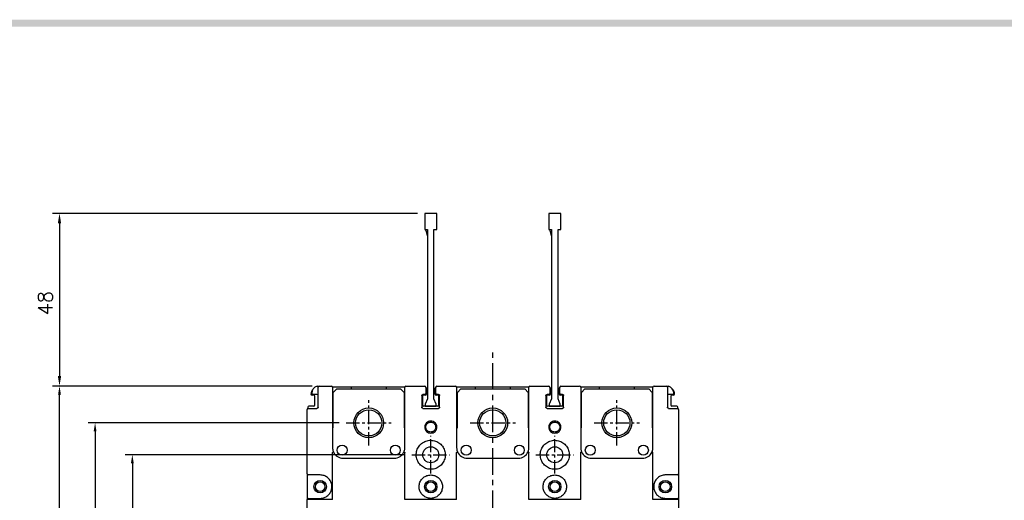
# Model space of a CAD drawing. Extents: x 875 to 2710, y -907 to 1657.
# Tile 6 of 16: x 1064 to 1341, y 1514 to 1650. Entities that reach past the tile are written whole.
import ezdxf

# ---------------------------------------------------------------- set-up
doc = ezdxf.new("R2010")
doc.units = 0
doc.header["$LTSCALE"] = 3
doc.header["$MEASUREMENT"] = 0
doc.linetypes.add('CENTER', pattern=[2, 1.25, -0.25, 0.25, -0.25])
doc.layers.get('0').update_dxf_attribs({"linetype": 'CONTINUOUS'})
doc.layers.get('Defpoints').update_dxf_attribs({"linetype": 'CONTINUOUS'})
for name, color, linetype in [('cen', 1, 'CENTER'), ('di', 3, 'CONTINUOUS'), ('dwg', 7, 'CONTINUOUS')]:
    doc.layers.add(name, color=color, linetype=linetype)
doc.styles.add('KIM', font='ROMANS.shx', dxfattribs={"height": 5, "bigfont": 'GSG1.shx'})
doc.styles.get("Standard").update_dxf_attribs({"font": 'romans.shx', "height": 4, "bigfont": 'ghs.shx'})
doc.dimstyles.new('STANDARD$0', dxfattribs={"dimtxt": 5, "dimasz": 5, "dimexe": 1, "dimexo": 2, "dimgap": 2, "dimtad": 1, "dimdec": 4, "dimzin": 12, "dimdsep": 46, "dimtxsty": 'KIM', "dimcen": -1, "dimdle": 0.1, "dimadec": 0, "dimazin": 0, "dimtfac": 1, "dimtdec": 4, "dimtmove": 0, "dimatfit": 3, "dimfxl": 0, "dimtolj": 1, "dimtzin": 0, "dimarcsym": 0})

# ---------------------------------------------------------------- blocks, each defined once
blk = doc.blocks.new('*D122')
at = {"layer": 'Defpoints', "color": 0}
for p in [(1074.8, 1546.46), (1148.05, 1546.46), (1148.05, 1381.66)]:
    blk.add_point(p, dxfattribs=at)
at = {"layer": 'di'}
for p, q in [((1146.05, 1546.46), (1072.8, 1546.46)), ((1074.8, 1384.06), (1074.8, 1544.06)), ((1146.05, 1381.66), (1072.8, 1381.66))]:
    blk.add_line(p, q, dxfattribs=at)
for points in [[(1074.4, 1544.06), (1075.2, 1544.06), (1074.8, 1546.46)], [(1074.4, 1384.06), (1075.2, 1384.06), (1074.8, 1381.66)]]:
    blk.add_solid(points, dxfattribs=at)
at = {"layer": 'di', "insert": (1070.8, 1464.06), "char_height": 4, "attachment_point": 5, "rotation": 90}
blk.add_mtext('\\A1;165', dxfattribs=at)
blk = doc.blocks.new('*D155')
at = {"layer": 'Defpoints', "color": 0}
for p in [(1174.24, 1527.06), (1095.35, 1401.06), (1174.24, 1401.06)]:
    blk.add_point(p, dxfattribs=at)
at = {"layer": 'di'}
for p, q in [((1172.24, 1527.06), (1093.35, 1527.06)), ((1095.35, 1524.66), (1095.35, 1403.46)), ((1172.24, 1401.06), (1093.35, 1401.06))]:
    blk.add_line(p, q, dxfattribs=at)
for points in [[(1094.95, 1524.66), (1095.75, 1524.66), (1095.35, 1527.06)], [(1094.95, 1403.46), (1095.75, 1403.46), (1095.35, 1401.06)]]:
    blk.add_solid(points, dxfattribs=at)
at = {"layer": 'di', "insert": (1091.35, 1464.06), "char_height": 4, "attachment_point": 5, "rotation": 90}
blk.add_mtext('\\A1;126', dxfattribs=at)
blk = doc.blocks.new('*D156')
at = {"layer": 'Defpoints', "color": 0}
for p in [(1155.68, 1536.06), (1084.84, 1392.06), (1155.68, 1392.06)]:
    blk.add_point(p, dxfattribs=at)
at = {"layer": 'di'}
for p, q in [((1153.68, 1536.06), (1082.84, 1536.06)), ((1084.84, 1533.66), (1084.84, 1394.46)), ((1153.68, 1392.06), (1082.84, 1392.06))]:
    blk.add_line(p, q, dxfattribs=at)
for points in [[(1084.44, 1533.66), (1085.24, 1533.66), (1084.84, 1536.06)], [(1084.44, 1394.46), (1085.24, 1394.46), (1084.84, 1392.06)]]:
    blk.add_solid(points, dxfattribs=at)
at = {"layer": 'di', "insert": (1080.84, 1464.06), "char_height": 4, "attachment_point": 5, "rotation": 90}
blk.add_mtext('\\A1;144', dxfattribs=at)
blk = doc.blocks.new('12323')
for p, q in [((3740.7, 1408.13), (3738.5, 1408.13)), ((3738.5, 1408.13), (3738.5, 1404.73)), ((3743, 1408.13), (3738.5, 1408.13)), ((3743, 1407.33), (3743, 1408.13)), ((3790.8, 1407.33), (3743, 1407.33)), ((3792.3, 1407.98), (3790.8, 1407.33)), ((3792.9, 1407.98), (3792.3, 1407.98)), ((3792.9, 1404.88), (3792.9, 1407.98)), ((3738.5, 1404.73), (3740.7, 1404.73)), ((3738.5, 1404.73), (3743, 1404.73)), ((3743, 1405.53), (3790.8, 1405.53)), ((3743, 1405.53), (3790.8, 1405.53)), ((3743, 1404.73), (3743, 1405.53)), ((3743.65, 1405.18), (3743, 1404.98)), ((3744.85, 1405.53), (3743.65, 1405.18)), ((3790.8, 1405.53), (3792.3, 1404.88)), ((3792.3, 1404.88), (3792.9, 1404.88))]:
    blk.add_line(p, q)
blk = doc.blocks.new('*D157')
at = {"layer": 'Defpoints', "color": 0}
for p in [(1177.85, 1595.16), (1074.8, 1546.46), (1148.05, 1546.46)]:
    blk.add_point(p, dxfattribs=at)
at = {"layer": 'di'}
for p, q in [((1175.85, 1595.16), (1072.8, 1595.16)), ((1074.8, 1592.36), (1074.8, 1549.26)), ((1146.05, 1546.46), (1072.8, 1546.46))]:
    blk.add_line(p, q, dxfattribs=at)
for points in [[(1074.33, 1592.36), (1075.26, 1592.36), (1074.8, 1595.16)], [(1074.33, 1549.26), (1075.26, 1549.26), (1074.8, 1546.46)]]:
    blk.add_solid(points, dxfattribs=at)
at = {"layer": 'di', "insert": (1070.8, 1569.86), "char_height": 4, "attachment_point": 5, "rotation": 90}
blk.add_mtext('\\A1;48', dxfattribs=at)

msp = doc.modelspace()

# ---------------------------------------------------------------- linework, layer by layer
for p, q in [((1148.049, 1546.463), (1151.549, 1546.463)), ((1157.049, 1546.163), (1151.849, 1546.163)), ((1153.049, 1545.663), (1152.049, 1544.663)), ((1152.049, 1534.663), (1152.049, 1544.663)), ((1153.049, 1545.663), (1171.049, 1545.663)), ((1157.049, 1546.163), (1157.049, 1545.663)), ((1167.049, 1546.163), (1157.049, 1546.163)), ((1167.049, 1545.663), (1167.049, 1546.163)), ((1172.249, 1546.163), (1167.049, 1546.163)), ((1172.049, 1544.663), (1171.049, 1545.663)), ((1172.049, 1544.663), (1172.049, 1534.663)), ((1172.549, 1546.463), (1177.849, 1546.463)), ((1178.349, 1545.863), (1178.349, 1544.163)), ((1180.749, 1544.163), (1180.749, 1545.863)), ((1181.249, 1546.463), (1186.549, 1546.463)), ((1192.049, 1546.163), (1186.849, 1546.163)), ((1188.049, 1545.663), (1187.049, 1544.663)), ((1187.049, 1534.663), (1187.049, 1544.663)), ((1188.049, 1545.663), (1206.049, 1545.663)), ((1192.049, 1546.163), (1192.049, 1545.663)), ((1202.049, 1546.163), (1192.049, 1546.163)), ((1202.049, 1545.663), (1202.049, 1546.163)), ((1207.249, 1546.163), (1202.049, 1546.163)), ((1207.049, 1544.663), (1206.049, 1545.663)), ((1207.049, 1544.663), (1207.049, 1534.663)), ((1207.549, 1546.463), (1212.849, 1546.463)), ((1213.349, 1545.863), (1213.349, 1544.163)), ((1215.749, 1544.163), (1215.749, 1545.863)), ((1216.249, 1546.463), (1221.549, 1546.463)), ((1227.049, 1546.163), (1221.849, 1546.163)), ((1223.049, 1545.663), (1222.049, 1544.663)), ((1222.049, 1534.663), (1222.049, 1544.663)), ((1223.049, 1545.663), (1241.049, 1545.663)), ((1227.049, 1546.163), (1227.049, 1545.663)), ((1237.049, 1546.163), (1227.049, 1546.163)), ((1237.049, 1545.663), (1237.049, 1546.163)), ((1242.249, 1546.163), (1237.049, 1546.163)), ((1242.049, 1544.663), (1241.049, 1545.663)), ((1242.049, 1544.663), (1242.049, 1534.663)), ((1242.549, 1546.463), (1246.049, 1546.463)), ((1145.949, 1544.363), (1145.949, 1544.463)), ((1146.549, 1543.863), (1146.049, 1543.863)), ((1147.449, 1544.063), (1146.249, 1544.063)), ((1146.849, 1541.063), (1146.849, 1543.563)), ((1147.749, 1540.463), (1147.749, 1544.463)), ((1151.849, 1544.463), (1151.849, 1529.063)), ((1172.249, 1529.063), (1172.249, 1544.463)), ((1177.049, 1543.763), (1177.049, 1540.463)), ((1177.249, 1543.563), (1177.249, 1541.063)), ((1177.849, 1544.063), (1177.349, 1544.063)), ((1178.049, 1543.863), (1177.549, 1543.863)), ((1178.149, 1544.463), (1178.149, 1544.363)), ((1180.949, 1544.363), (1180.949, 1544.463)), ((1181.549, 1543.863), (1181.049, 1543.863)), ((1181.749, 1544.063), (1181.249, 1544.063)), ((1181.849, 1541.063), (1181.849, 1543.563)), ((1182.049, 1540.463), (1182.049, 1543.763)), ((1186.849, 1544.463), (1186.849, 1529.063)), ((1207.249, 1529.063), (1207.249, 1544.463)), ((1212.049, 1543.763), (1212.049, 1540.463)), ((1212.249, 1543.563), (1212.249, 1541.063)), ((1212.849, 1544.063), (1212.349, 1544.063)), ((1213.049, 1543.863), (1212.549, 1543.863)), ((1213.149, 1544.463), (1213.149, 1544.363)), ((1215.949, 1544.363), (1215.949, 1544.463)), ((1216.549, 1543.863), (1216.049, 1543.863)), ((1216.749, 1544.063), (1216.249, 1544.063)), ((1216.849, 1541.063), (1216.849, 1543.563)), ((1217.049, 1540.463), (1217.049, 1543.763)), ((1221.849, 1544.463), (1221.849, 1529.063)), ((1242.249, 1529.063), (1242.249, 1544.463)), ((1246.349, 1544.463), (1246.349, 1540.463)), ((1247.849, 1544.063), (1246.649, 1544.063)), ((1247.249, 1543.563), (1247.249, 1541.063)), ((1248.049, 1543.863), (1247.549, 1543.863)), ((1248.149, 1544.463), (1248.149, 1544.363)), ((1144.649, 1521.663), (1144.649, 1539.863)), ((1144.849, 1540.463), (1144.849, 1540.146)), ((1144.949, 1540.163), (1147.449, 1540.163)), ((1146.549, 1540.763), (1145.149, 1540.763)), ((1177.349, 1540.163), (1181.749, 1540.163)), ((1181.549, 1540.763), (1177.549, 1540.763)), ((1212.349, 1540.163), (1216.749, 1540.163)), ((1216.549, 1540.763), (1212.549, 1540.763)), ((1246.649, 1540.163), (1249.149, 1540.163)), ((1248.949, 1540.763), (1247.549, 1540.763)), ((1249.249, 1540.146), (1249.249, 1540.463)), ((1249.449, 1539.863), (1249.449, 1521.663)), ((1151.849, 1534.663), (1152.049, 1534.663)), ((1172.049, 1534.663), (1172.249, 1534.663)), ((1186.849, 1534.663), (1187.049, 1534.663)), ((1207.049, 1534.663), (1207.249, 1534.663)), ((1221.849, 1534.663), (1222.049, 1534.663)), ((1242.049, 1534.663), (1242.249, 1534.663)), ((1151.849, 1519.034), (1151.849, 1527.688)), ((1154.849, 1526.063), (1169.249, 1526.063)), ((1172.249, 1514.463), (1172.249, 1527.688)), ((1186.849, 1514.463), (1186.849, 1527.688)), ((1189.849, 1526.063), (1204.249, 1526.063)), ((1207.249, 1514.463), (1207.249, 1527.688)), ((1221.849, 1514.463), (1221.849, 1527.688)), ((1224.849, 1526.063), (1239.249, 1526.063)), ((1242.249, 1519.034), (1242.249, 1527.688)), ((1144.649, 1521.663), (1144.649, 1514.463)), ((1148.349, 1521.363), (1144.949, 1521.363)), ((1249.149, 1521.363), (1245.749, 1521.363)), ((1249.449, 1521.663), (1249.449, 1514.463)), ((1151.549, 1518.984), (1151.549, 1518.806)), ((1151.549, 1517.335), (1151.549, 1517.134)), ((1151.849, 1517.093), (1151.849, 1519.034)), ((1151.849, 1514.463), (1151.849, 1517.093)), ((1242.249, 1517.093), (1242.249, 1519.034)), ((1242.249, 1514.463), (1242.249, 1517.093)), ((1242.549, 1518.791), (1242.549, 1518.992)), ((1242.549, 1517.143), (1242.549, 1517.321)), ((1144.918, 1514.463), (1144.649, 1514.463)), ((1144.649, 1486.051), (1144.649, 1514.463)), ((1148.35, 1514.463), (1144.918, 1514.463)), ((1144.949, 1514.763), (1148.349, 1514.763)), ((1151.849, 1514.463), (1148.35, 1514.463)), ((1179.549, 1514.463), (1172.249, 1514.463)), ((1186.849, 1514.463), (1179.549, 1514.463)), ((1214.549, 1514.463), (1207.249, 1514.463)), ((1221.849, 1514.463), (1214.549, 1514.463)), ((1245.748, 1514.463), (1242.249, 1514.463)), ((1249.18, 1514.463), (1245.748, 1514.463)), ((1245.749, 1514.763), (1249.149, 1514.763)), ((1249.449, 1514.463), (1249.18, 1514.463)), ((1249.449, 1514.463), (1249.449, 1486.051))]:
    msp.add_line(p, q)
for centre, radius in [((1162.049, 1536.063), 4.2), ((1162.049, 1536.063), 3.7), ((1197.049, 1536.063), 4.2), ((1197.049, 1536.063), 3.7), ((1232.049, 1536.063), 4.2), ((1232.049, 1536.063), 3.7), ((1154.549, 1528.363), 1.4), ((1169.549, 1528.363), 1.4), ((1179.549, 1527.063), 2.25), ((1189.549, 1528.363), 1.4), ((1204.549, 1528.363), 1.4), ((1214.549, 1527.063), 2.25), ((1224.549, 1528.363), 1.4), ((1239.549, 1528.363), 1.4), ((1148.349, 1518.063), 1.75), ((1179.549, 1518.063), 1.75), ((1214.549, 1518.063), 1.75), ((1245.749, 1518.063), 1.75), ((1148.349, 1518.063), 1.35), ((1179.549, 1518.063), 1.35), ((1214.549, 1518.063), 1.35), ((1245.749, 1518.063), 1.35)]:
    msp.add_circle(centre, radius)
for centre, radius, start, end in [((1147.749, 1544.163), 2, 141.13834, 180), ((1147.949, 1544.463), 2, 102.73801, 180), ((1148.049, 1546.163), 0.3, 90, 180), ((1151.549, 1546.163), 0.3, 0, 90), ((1172.549, 1546.163), 0.3, 90, 180), ((1177.849, 1546.163), 0.3, 0, 90), ((1178.049, 1545.863), 0.3, 0, 90), ((1181.049, 1545.863), 0.3, 90, 180), ((1181.249, 1546.163), 0.3, 90, 180), ((1186.549, 1546.163), 0.3, 0, 90), ((1207.549, 1546.163), 0.3, 90, 180), ((1212.849, 1546.163), 0.3, 0, 90), ((1213.049, 1545.863), 0.3, 0, 90), ((1216.049, 1545.863), 0.3, 90, 180), ((1216.249, 1546.163), 0.3, 90, 180), ((1221.549, 1546.163), 0.3, 0, 90), ((1242.549, 1546.163), 0.3, 90, 180), ((1246.049, 1546.163), 0.3, 0, 90), ((1246.149, 1544.463), 2, 0, 77.26199), ((1246.349, 1544.163), 2, 0, 38.86166), ((1146.049, 1544.163), 0.3, 180, 270), ((1146.249, 1544.363), 0.3, 180, 270), ((1146.549, 1543.563), 0.3, 0, 90), ((1147.449, 1543.763), 0.3, 0, 90), ((1177.549, 1543.563), 0.3, 90, 180), ((1177.849, 1544.363), 0.3, 270, 0), ((1178.049, 1544.163), 0.3, 270, 0), ((1181.049, 1544.163), 0.3, 180, 270), ((1181.249, 1544.363), 0.3, 180, 270), ((1181.549, 1543.563), 0.3, 0, 90), ((1212.549, 1543.563), 0.3, 90, 180), ((1212.849, 1544.363), 0.3, 270, 0), ((1213.049, 1544.163), 0.3, 270, 0), ((1216.049, 1544.163), 0.3, 180, 270), ((1216.249, 1544.363), 0.3, 180, 270), ((1216.549, 1543.563), 0.3, 0, 90), ((1246.649, 1543.763), 0.3, 90, 180), ((1247.549, 1543.563), 0.3, 90, 180), ((1247.849, 1544.363), 0.3, 270, 0), ((1248.049, 1544.163), 0.3, 270, 0), ((1144.949, 1539.863), 0.3, 90, 180), ((1145.149, 1540.463), 0.3, 90, 180), ((1146.549, 1541.063), 0.3, 270, 0), ((1177.549, 1541.063), 0.3, 180, 270), ((1181.549, 1541.063), 0.3, 270, 0), ((1212.549, 1541.063), 0.3, 180, 270), ((1216.549, 1541.063), 0.3, 270, 0), ((1247.549, 1541.063), 0.3, 180, 270), ((1248.949, 1540.463), 0.3, 0, 90), ((1249.149, 1539.863), 0.3, 0, 90), ((1154.849, 1529.063), 3, 203.91425, 270), ((1169.249, 1529.063), 3, 270, 336.42342), ((1189.849, 1529.063), 3, 203.57658, 270), ((1204.249, 1529.063), 3, 270, 336.42342), ((1224.849, 1529.063), 3, 203.57658, 270), ((1239.249, 1529.063), 3, 270, 336.08575), ((1144.949, 1521.663), 0.3, 180, 270), ((1249.149, 1521.663), 0.3, 270, 0), ((1144.949, 1514.463), 0.3, 90, 180), ((1249.149, 1514.463), 0.3, 0, 90)]:
    msp.add_arc(centre, radius, start, end)
for points, knots in [([(1147.508, 1546.414), (1147.553, 1546.423), (1147.652, 1546.443), (1147.814, 1546.461), (1147.901, 1546.462), (1147.949, 1546.463)], [0, 0, 0, 0, 0.2651523, 0.590329, 1, 1, 1, 1]), ([(1147.749, 1544.463), (1147.749, 1544.654), (1147.749, 1545.037), (1147.749, 1545.546), (1147.749, 1545.93), (1147.749, 1546.134), (1147.749, 1546.155), (1147.749, 1546.163)], [0, 0, 0, 0, 0.21469, 0.4293769, 0.6440673, 0.8587618, 1, 1, 1, 1]), ([(1147.949, 1546.463), (1147.967, 1546.463), (1148.003, 1546.463), (1148.033, 1546.463), (1148.049, 1546.463), (1148.049, 1546.463)], [0, 0, 0, 0, 0.4884446, 0.9803597, 1, 1, 1, 1]), ([(1151.849, 1546.163), (1151.849, 1546.155), (1151.849, 1546.133), (1151.849, 1545.926), (1151.849, 1545.542), (1151.849, 1545.034), (1151.849, 1544.654), (1151.849, 1544.463)], [0, 0, 0, 0, 0.1450561, 0.359842, 0.573548, 0.7867639, 1, 1, 1, 1]), ([(1172.249, 1544.463), (1172.249, 1544.581), (1172.249, 1544.891), (1172.249, 1545.368), (1172.249, 1545.807), (1172.249, 1546.106), (1172.249, 1546.144), (1172.249, 1546.163)], [0, 0, 0, 0, 0.1324431, 0.3466024, 0.5634526, 0.781752, 1, 1, 1, 1]), ([(1178.149, 1546.163), (1178.149, 1546.155), (1178.149, 1546.134), (1178.149, 1545.93), (1178.149, 1545.545), (1178.149, 1545.036), (1178.149, 1544.654), (1178.149, 1544.463)], [0, 0, 0, 0, 0.1417401, 0.356451, 0.5710119, 0.7855028, 1, 1, 1, 1]), ([(1180.949, 1544.463), (1180.949, 1544.588), (1180.949, 1544.904), (1180.949, 1545.382), (1180.949, 1545.813), (1180.949, 1546.107), (1180.949, 1546.144), (1180.949, 1546.163)], [0, 0, 0, 0, 0.140715, 0.3553805, 0.5702025, 0.7851018, 1, 1, 1, 1]), ([(1186.849, 1546.163), (1186.849, 1546.154), (1186.849, 1546.132), (1186.849, 1545.921), (1186.849, 1545.537), (1186.849, 1545.031), (1186.849, 1544.653), (1186.849, 1544.463)], [0, 0, 0, 0, 0.15009441, 0.3650111, 0.57741866, 0.78868883, 1, 1, 1, 1]), ([(1207.249, 1544.463), (1207.249, 1544.581), (1207.249, 1544.891), (1207.249, 1545.368), (1207.249, 1545.807), (1207.249, 1546.106), (1207.249, 1546.144), (1207.249, 1546.163)], [0, 0, 0, 0, 0.1324431, 0.3466024, 0.5634526, 0.781752, 1, 1, 1, 1]), ([(1213.149, 1546.163), (1213.149, 1546.155), (1213.149, 1546.134), (1213.149, 1545.93), (1213.149, 1545.545), (1213.149, 1545.036), (1213.149, 1544.654), (1213.149, 1544.463)], [0, 0, 0, 0, 0.1417401, 0.356451, 0.5710119, 0.7855028, 1, 1, 1, 1]), ([(1215.949, 1544.463), (1215.949, 1544.588), (1215.949, 1544.904), (1215.949, 1545.382), (1215.949, 1545.813), (1215.949, 1546.107), (1215.949, 1546.144), (1215.949, 1546.163)], [0, 0, 0, 0, 0.140715, 0.3553805, 0.5702025, 0.7851018, 1, 1, 1, 1]), ([(1221.849, 1546.163), (1221.849, 1546.154), (1221.849, 1546.132), (1221.849, 1545.921), (1221.849, 1545.537), (1221.849, 1545.031), (1221.849, 1544.653), (1221.849, 1544.463)], [0, 0, 0, 0, 0.15009441, 0.3650111, 0.57741866, 0.78868883, 1, 1, 1, 1]), ([(1242.249, 1544.463), (1242.249, 1544.585), (1242.249, 1544.899), (1242.249, 1545.376), (1242.249, 1545.811), (1242.249, 1546.106), (1242.249, 1546.144), (1242.249, 1546.163)], [0, 0, 0, 0, 0.137452, 0.3519143, 0.5675312, 0.7837769, 1, 1, 1, 1]), ([(1246.049, 1546.463), (1246.05, 1546.463), (1246.065, 1546.463), (1246.095, 1546.463), (1246.131, 1546.463), (1246.149, 1546.463)], [0, 0, 0, 0, 0.0196405, 0.5115603, 1, 1, 1, 1]), ([(1246.149, 1546.463), (1246.16, 1546.463), (1246.204, 1546.463), (1246.302, 1546.459), (1246.446, 1546.443), (1246.544, 1546.423), (1246.59, 1546.414)], [0, 0, 0, 0, 0.096659, 0.4144565, 0.7273257, 1, 1, 1, 1]), ([(1246.349, 1546.163), (1246.349, 1546.155), (1246.349, 1546.134), (1246.349, 1545.93), (1246.349, 1545.546), (1246.349, 1545.037), (1246.349, 1544.654), (1246.349, 1544.463)], [0, 0, 0, 0, 0.1412382, 0.3559327, 0.5706231, 0.78531, 1, 1, 1, 1]), ([(1177.049, 1543.763), (1177.053, 1543.797), (1177.059, 1543.864), (1177.111, 1543.954), (1177.187, 1544.022), (1177.271, 1544.058), (1177.327, 1544.062), (1177.349, 1544.063)], [0, 0, 0, 0, 0.21377776, 0.42779968, 0.64235645, 0.8574934, 1, 1, 1, 1]), ([(1181.749, 1544.063), (1181.783, 1544.06), (1181.851, 1544.053), (1181.94, 1544.001), (1182.008, 1543.925), (1182.044, 1543.841), (1182.048, 1543.785), (1182.049, 1543.763)], [0, 0, 0, 0, 0.2154048, 0.430751, 0.6457709, 0.8601704, 1, 1, 1, 1]), ([(1212.049, 1543.763), (1212.053, 1543.797), (1212.059, 1543.864), (1212.111, 1543.954), (1212.187, 1544.022), (1212.271, 1544.058), (1212.327, 1544.062), (1212.349, 1544.063)], [0, 0, 0, 0, 0.2137779, 0.4278023, 0.6423595, 0.857497, 1, 1, 1, 1]), ([(1216.749, 1544.063), (1216.783, 1544.06), (1216.851, 1544.053), (1216.94, 1544.001), (1217.008, 1543.925), (1217.044, 1543.841), (1217.048, 1543.785), (1217.049, 1543.763)], [0, 0, 0, 0, 0.2154047, 0.4307508, 0.6457719, 0.8601705, 1, 1, 1, 1]), ([(1147.749, 1540.463), (1147.746, 1540.429), (1147.739, 1540.362), (1147.688, 1540.272), (1147.611, 1540.204), (1147.527, 1540.168), (1147.471, 1540.165), (1147.449, 1540.163)], [0, 0, 0, 0, 0.214613, 0.4292408, 0.6438867, 0.8585914, 1, 1, 1, 1]), ([(1177.349, 1540.163), (1177.315, 1540.167), (1177.248, 1540.173), (1177.158, 1540.225), (1177.09, 1540.301), (1177.054, 1540.386), (1177.051, 1540.441), (1177.049, 1540.463)], [0, 0, 0, 0, 0.2154079, 0.4307499, 0.645773, 0.8601709, 1, 1, 1, 1]), ([(1182.049, 1540.463), (1182.046, 1540.43), (1182.039, 1540.362), (1181.988, 1540.272), (1181.912, 1540.204), (1181.827, 1540.168), (1181.771, 1540.165), (1181.749, 1540.163)], [0, 0, 0, 0, 0.2137781, 0.4278017, 0.6423592, 0.8574968, 1, 1, 1, 1]), ([(1212.349, 1540.163), (1212.315, 1540.167), (1212.248, 1540.173), (1212.158, 1540.225), (1212.09, 1540.301), (1212.054, 1540.386), (1212.051, 1540.441), (1212.049, 1540.463)], [0, 0, 0, 0, 0.2154045, 0.4307505, 0.6457714, 0.8601706, 1, 1, 1, 1]), ([(1217.049, 1540.463), (1217.046, 1540.43), (1217.039, 1540.362), (1216.988, 1540.272), (1216.912, 1540.204), (1216.827, 1540.168), (1216.771, 1540.165), (1216.749, 1540.163)], [0, 0, 0, 0, 0.21377766, 0.42780207, 0.64235941, 0.85749693, 1, 1, 1, 1]), ([(1246.649, 1540.163), (1246.615, 1540.167), (1246.548, 1540.173), (1246.458, 1540.225), (1246.39, 1540.301), (1246.354, 1540.385), (1246.351, 1540.441), (1246.349, 1540.463)], [0, 0, 0, 0, 0.2148108, 0.4295346, 0.6441771, 0.8587841, 1, 1, 1, 1]), ([(1179.549, 1533.175), (1179.326, 1533.198), (1178.879, 1533.243), (1178.321, 1533.644), (1177.93, 1534.195), (1177.811, 1534.863), (1177.929, 1535.53), (1178.32, 1536.085), (1178.878, 1536.473), (1179.549, 1536.591), (1180.22, 1536.473), (1180.778, 1536.085), (1181.169, 1535.53), (1181.288, 1534.863), (1181.169, 1534.195), (1180.778, 1533.644), (1180.22, 1533.243), (1179.773, 1533.198), (1179.549, 1533.175)], [0, 0, 0, 0, 0.0626626, 0.1252566, 0.1876088, 0.2499114, 0.3122303, 0.3746639, 0.4372711, 0.4999939, 0.5626695, 0.6253259, 0.6876822, 0.7500697, 0.8123035, 0.8747302, 0.9373545, 1, 1, 1, 1]), ([(1214.549, 1533.175), (1214.326, 1533.198), (1213.879, 1533.243), (1213.321, 1533.644), (1212.93, 1534.195), (1212.811, 1534.863), (1212.929, 1535.53), (1213.32, 1536.085), (1213.878, 1536.473), (1214.549, 1536.591), (1215.22, 1536.473), (1215.778, 1536.085), (1216.169, 1535.53), (1216.288, 1534.863), (1216.169, 1534.195), (1215.778, 1533.644), (1215.22, 1533.243), (1214.773, 1533.198), (1214.549, 1533.175)], [0, 0, 0, 0, 0.0626624, 0.1252564, 0.1876086, 0.2499112, 0.3122301, 0.3746638, 0.4372709, 0.4999938, 0.5626693, 0.6253257, 0.687682, 0.7500695, 0.8123034, 0.8747301, 0.9373543, 1, 1, 1, 1]), ([(1179.549, 1533.463), (1179.71, 1533.479), (1179.968, 1533.504), (1180.299, 1533.669), (1180.548, 1533.864), (1180.745, 1534.113), (1180.904, 1534.444), (1180.977, 1534.863), (1180.904, 1535.281), (1180.745, 1535.613), (1180.549, 1535.862), (1180.3, 1536.059), (1179.968, 1536.218), (1179.549, 1536.291), (1179.13, 1536.218), (1178.799, 1536.059), (1178.55, 1535.862), (1178.353, 1535.613), (1178.194, 1535.281), (1178.121, 1534.863), (1178.194, 1534.444), (1178.354, 1534.113), (1178.55, 1533.864), (1178.799, 1533.669), (1179.13, 1533.504), (1179.389, 1533.479), (1179.549, 1533.463)], [0, 0, 0, 0, 0.0546307, 0.0878808, 0.1250146, 0.1621276, 0.1953515, 0.249917, 0.3045115, 0.3377655, 0.3749187, 0.412099, 0.4453757, 0.4999999, 0.5545886, 0.5878734, 0.6250787, 0.6622076, 0.6954543, 0.750085, 0.804616, 0.8378484, 0.8749865, 0.9121206, 0.9453701, 1, 1, 1, 1]), ([(1214.549, 1533.463), (1214.71, 1533.479), (1214.968, 1533.504), (1215.299, 1533.669), (1215.548, 1533.864), (1215.745, 1534.113), (1215.904, 1534.444), (1215.977, 1534.863), (1215.904, 1535.281), (1215.745, 1535.613), (1215.549, 1535.862), (1215.3, 1536.059), (1214.968, 1536.218), (1214.549, 1536.291), (1214.13, 1536.218), (1213.799, 1536.059), (1213.55, 1535.862), (1213.353, 1535.613), (1213.194, 1535.281), (1213.121, 1534.863), (1213.194, 1534.444), (1213.354, 1534.113), (1213.55, 1533.864), (1213.799, 1533.669), (1214.13, 1533.504), (1214.389, 1533.479), (1214.549, 1533.463)], [0, 0, 0, 0, 0.0546309, 0.087881, 0.1250148, 0.1621278, 0.1953517, 0.2499172, 0.3045117, 0.3377658, 0.374919, 0.4120992, 0.4453759, 0.5000001, 0.5545888, 0.5878736, 0.6250791, 0.6622078, 0.6954545, 0.7500853, 0.8046163, 0.8378486, 0.8749867, 0.9121208, 0.9453703, 1, 1, 1, 1]), ([(1179.549, 1531.163), (1179.549, 1531.163), (1179.09, 1531.161), (1178.624, 1531.083), (1177.757, 1530.779), (1176.936, 1530.324), (1176.007, 1529.279), (1175.474, 1527.986), (1175.398, 1526.587), (1175.789, 1525.24), (1176.604, 1524.099), (1177.749, 1523.293), (1178.942, 1522.954), (1180.168, 1522.956), (1181.364, 1523.299), (1182.506, 1524.111), (1183.314, 1525.252), (1183.701, 1526.596), (1183.623, 1527.995), (1183.084, 1529.292), (1182.15, 1530.328), (1180.926, 1531.028), (1180.008, 1531.118), (1179.549, 1531.163)], [0, 0, 0, 0, 0.00007629, 0.05364015, 0.05375429, 0.10752907, 0.1611193, 0.21452925, 0.26804398, 0.32178611, 0.37552222, 0.4290985, 0.48267581, 0.51773565, 0.5714757, 0.6252139, 0.67872431, 0.73213529, 0.78573093, 0.83950695, 0.89317838, 0.94662532, 1, 1, 1, 1]), ([(1214.549, 1531.163), (1214.549, 1531.163), (1214.09, 1531.161), (1213.624, 1531.083), (1212.757, 1530.779), (1211.936, 1530.324), (1211.007, 1529.279), (1210.474, 1527.986), (1210.398, 1526.587), (1210.789, 1525.24), (1211.604, 1524.099), (1212.749, 1523.293), (1213.942, 1522.954), (1215.168, 1522.956), (1216.364, 1523.299), (1217.506, 1524.111), (1218.314, 1525.252), (1218.701, 1526.596), (1218.623, 1527.995), (1218.084, 1529.292), (1217.15, 1530.328), (1215.926, 1531.028), (1215.008, 1531.118), (1214.549, 1531.163)], [0, 0, 0, 0, 0.0000762, 0.0536401, 0.0537542, 0.107529, 0.1611192, 0.2145292, 0.2680439, 0.321786, 0.3755221, 0.4290984, 0.4826757, 0.5177356, 0.5714756, 0.6252138, 0.6787242, 0.7321352, 0.7857309, 0.8395069, 0.8931783, 0.9466252, 1, 1, 1, 1]), ([(1151.849, 1529.063), (1151.878, 1528.726), (1151.914, 1528.307), (1152.075, 1527.923), (1152.107, 1527.847)], [0, 0, 0, 0, 0.8031893, 1, 1, 1, 1]), ([(1171.999, 1527.863), (1172.029, 1527.935), (1172.185, 1528.314), (1172.221, 1528.728), (1172.249, 1529.063)], [0, 0, 0, 0, 0.1899775, 1, 1, 1, 1]), ([(1186.849, 1529.063), (1186.878, 1528.728), (1186.913, 1528.314), (1187.07, 1527.935), (1187.1, 1527.863)], [0, 0, 0, 0, 0.8100225, 1, 1, 1, 1]), ([(1206.999, 1527.863), (1207.029, 1527.935), (1207.185, 1528.314), (1207.221, 1528.728), (1207.249, 1529.063)], [0, 0, 0, 0, 0.1899778, 1, 1, 1, 1]), ([(1221.849, 1529.063), (1221.878, 1528.728), (1221.913, 1528.314), (1222.07, 1527.935), (1222.1, 1527.863)], [0, 0, 0, 0, 0.8100225, 1, 1, 1, 1]), ([(1241.992, 1527.847), (1242.023, 1527.923), (1242.184, 1528.307), (1242.22, 1528.726), (1242.249, 1529.063)], [0, 0, 0, 0, 0.1968097, 1, 1, 1, 1]), ([(1151.849, 1527.688), (1151.849, 1527.694), (1151.85, 1527.704), (1151.852, 1527.717), (1151.856, 1527.726), (1151.86, 1527.73), (1151.862, 1527.731), (1151.863, 1527.732)], [0, 0, 0, 0, 0.3301123, 0.6818453, 0.822901, 0.9397778, 1, 1, 1, 1]), ([(1152.107, 1527.847), (1152.107, 1527.847), (1152.107, 1527.847), (1152.103, 1527.844), (1152.085, 1527.834), (1152.03, 1527.808), (1151.954, 1527.772), (1151.893, 1527.745), (1151.863, 1527.732)], [0, 0, 0, 0, 0.0353999, 0.0818525, 0.3114524, 0.5409885, 0.7704922, 1, 1, 1, 1]), ([(1171.999, 1527.863), (1171.999, 1527.863), (1171.999, 1527.862), (1172.014, 1527.852), (1172.065, 1527.827), (1172.139, 1527.792), (1172.199, 1527.766), (1172.229, 1527.752)], [0, 0, 0, 0, 0.0303895, 0.2881358, 0.5254748, 0.7627348, 1, 1, 1, 1]), ([(1172.229, 1527.752), (1172.231, 1527.751), (1172.236, 1527.748), (1172.243, 1527.738), (1172.248, 1527.718), (1172.249, 1527.7), (1172.249, 1527.688)], [0, 0, 0, 0, 0.1079938, 0.248194, 0.5100281, 1, 1, 1, 1]), ([(1186.849, 1527.688), (1186.849, 1527.696), (1186.85, 1527.712), (1186.853, 1527.731), (1186.86, 1527.744), (1186.865, 1527.75), (1186.868, 1527.752), (1186.87, 1527.752)], [0, 0, 0, 0, 0.3292487, 0.679802, 0.8200252, 0.9366002, 1, 1, 1, 1]), ([(1186.87, 1527.752), (1186.9, 1527.766), (1186.96, 1527.792), (1187.033, 1527.827), (1187.085, 1527.852), (1187.1, 1527.862), (1187.1, 1527.863), (1187.1, 1527.863)], [0, 0, 0, 0, 0.23726322, 0.47452637, 0.71186422, 0.96961048, 1, 1, 1, 1]), ([(1207.229, 1527.752), (1207.199, 1527.766), (1207.139, 1527.792), (1207.065, 1527.827), (1207.014, 1527.852), (1206.999, 1527.862), (1206.999, 1527.863), (1206.999, 1527.863)], [0, 0, 0, 0, 0.2372648, 0.4745277, 0.7118642, 0.9696105, 1, 1, 1, 1]), ([(1207.229, 1527.752), (1207.231, 1527.751), (1207.236, 1527.748), (1207.243, 1527.738), (1207.248, 1527.718), (1207.249, 1527.7), (1207.249, 1527.688)], [0, 0, 0, 0, 0.107995, 0.2481814, 0.5100226, 1, 1, 1, 1]), ([(1221.849, 1527.688), (1221.849, 1527.696), (1221.85, 1527.712), (1221.853, 1527.731), (1221.86, 1527.744), (1221.865, 1527.75), (1221.868, 1527.752), (1221.87, 1527.752)], [0, 0, 0, 0, 0.329248, 0.6798012, 0.8200366, 0.9366115, 1, 1, 1, 1]), ([(1221.87, 1527.752), (1221.9, 1527.766), (1221.96, 1527.792), (1222.033, 1527.827), (1222.085, 1527.852), (1222.1, 1527.862), (1222.1, 1527.863), (1222.1, 1527.863)], [0, 0, 0, 0, 0.2372652, 0.4745252, 0.7118642, 0.9696105, 1, 1, 1, 1]), ([(1242.235, 1527.732), (1242.205, 1527.745), (1242.144, 1527.772), (1242.068, 1527.808), (1242.014, 1527.834), (1241.995, 1527.844), (1241.992, 1527.847), (1241.992, 1527.847), (1241.992, 1527.847)], [0, 0, 0, 0, 0.229501, 0.4590055, 0.6885468, 0.9181474, 0.9646001, 1, 1, 1, 1]), ([(1242.235, 1527.732), (1242.237, 1527.731), (1242.241, 1527.728), (1242.245, 1527.721), (1242.249, 1527.707), (1242.249, 1527.696), (1242.249, 1527.688)], [0, 0, 0, 0, 0.11798281, 0.26701528, 0.55021776, 1, 1, 1, 1]), ([(1151.527, 1518.953), (1151.415, 1519.252), (1151.174, 1519.899), (1150.44, 1520.688), (1149.46, 1521.255), (1148.719, 1521.327), (1148.349, 1521.363)], [0, 0, 0, 0, 0.2227654, 0.4825513, 0.7412796, 1, 1, 1, 1]), ([(1179.549, 1521.363), (1179.549, 1521.363), (1179.179, 1521.363), (1178.804, 1521.299), (1178.107, 1521.054), (1177.446, 1520.688), (1176.698, 1519.845), (1176.269, 1518.803), (1176.208, 1517.677), (1176.524, 1516.593), (1177.181, 1515.675), (1178.104, 1515.027), (1179.062, 1514.756), (1180.045, 1514.757), (1181.004, 1515.031), (1181.925, 1515.683), (1182.578, 1516.601), (1182.891, 1517.684), (1182.828, 1518.81), (1182.396, 1519.855), (1181.644, 1520.689), (1180.658, 1521.255), (1179.919, 1521.327), (1179.549, 1521.363)], [0, 0, 0, 0, 0.0000995, 0.05365315, 0.05378113, 0.10752759, 0.16115081, 0.21465289, 0.26822481, 0.32194895, 0.37566962, 0.42928293, 0.48289599, 0.51747544, 0.57119757, 0.62492033, 0.67849089, 0.73199328, 0.78561814, 0.8393652, 0.89304318, 0.9465702, 1, 1, 1, 1]), ([(1214.549, 1521.363), (1214.549, 1521.363), (1214.179, 1521.363), (1213.804, 1521.299), (1213.107, 1521.054), (1212.446, 1520.688), (1211.698, 1519.845), (1211.269, 1518.803), (1211.208, 1517.677), (1211.524, 1516.593), (1212.181, 1515.675), (1213.104, 1515.027), (1214.062, 1514.756), (1215.045, 1514.757), (1216.004, 1515.031), (1216.925, 1515.683), (1217.578, 1516.601), (1217.891, 1517.684), (1217.828, 1518.81), (1217.396, 1519.855), (1216.644, 1520.689), (1215.658, 1521.255), (1214.919, 1521.327), (1214.549, 1521.363)], [0, 0, 0, 0, 0.0000994, 0.0536531, 0.053781, 0.1075275, 0.1611507, 0.2146528, 0.2682247, 0.3219489, 0.3756695, 0.4292829, 0.4828959, 0.5174754, 0.5711975, 0.6249203, 0.6784908, 0.7319932, 0.7856181, 0.8393651, 0.8930431, 0.9465701, 1, 1, 1, 1]), ([(1245.749, 1521.363), (1245.627, 1521.359), (1245.134, 1521.342), (1244.287, 1521.09), (1243.373, 1520.439), (1242.813, 1519.668), (1242.633, 1519.136), (1242.571, 1518.953)], [0, 0, 0, 0, 0.085994, 0.3460506, 0.6060456, 0.8645347, 1, 1, 1, 1]), ([(1148.349, 1514.763), (1148.472, 1514.767), (1148.964, 1514.784), (1149.812, 1515.036), (1150.726, 1515.687), (1151.286, 1516.459), (1151.465, 1516.991), (1151.527, 1517.174)], [0, 0, 0, 0, 0.0859932, 0.34605, 0.606046, 0.8645346, 1, 1, 1, 1]), ([(1151.527, 1517.174), (1151.529, 1517.179), (1151.616, 1517.495), (1151.701, 1518.103), (1151.581, 1518.686), (1151.527, 1518.953)], [0, 0, 0, 0, 0.0093528, 0.5479642, 1, 1, 1, 1]), ([(1242.571, 1518.953), (1242.57, 1518.947), (1242.482, 1518.631), (1242.398, 1518.023), (1242.517, 1517.44), (1242.571, 1517.174)], [0, 0, 0, 0, 0.0093528, 0.5479642, 1, 1, 1, 1]), ([(1242.571, 1517.174), (1242.683, 1516.875), (1242.925, 1516.227), (1243.658, 1515.438), (1244.639, 1514.872), (1245.379, 1514.799), (1245.749, 1514.763)], [0, 0, 0, 0, 0.2227654, 0.4825507, 0.7412798, 1, 1, 1, 1])]:
    msp.add_open_spline(points, degree=3, knots=knots)
at = {"layer": 'cen', "ltscale": 2}
msp.add_line((1197.049, 1377.449), (1197.049, 1557.257), dxfattribs=at)
at = {"layer": 'cen'}
for p, q in [((1162.049, 1529.694), (1162.049, 1542.432)), ((1232.049, 1529.694), (1232.049, 1542.432)), ((1155.68, 1536.063), (1168.418, 1536.063)), ((1190.68, 1536.063), (1203.418, 1536.063)), ((1225.68, 1536.063), (1238.418, 1536.063)), ((1179.549, 1521.756), (1179.549, 1532.37)), ((1214.549, 1521.756), (1214.549, 1532.37)), ((1174.242, 1527.063), (1184.856, 1527.063)), ((1209.242, 1527.063), (1219.856, 1527.063))]:
    msp.add_line(p, q, dxfattribs=at)
at = {"layer": 'dwg'}
msp.add_trace([(892.361, 1649.839), (894.361, 1647.839), (2524.361, 1649.839), (2522.361, 1647.839)], dxfattribs=at)

# ---------------------------------------------------------------- block references
at = {"layer": 'di', "rotation": 270}
for p in [(-226.876, 5333.662), (-191.876, 5333.662)]:
    msp.add_blockref('12323', p, dxfattribs=at)

# ---------------------------------------------------------------- dimensions: what is measured, and where the dimension line sits
at = {"layer": 'di'}
for p1, text, override, picture, middle in [((1177.849, 1595.163), '48', {"dimtxt": 3, "dimasz": 2.8, "dimexe": 2, "dimdec": 2, "dimzin": 8, "dimtxsty": 'Standard', "dimcen": 0, "dimclrd": 256, "dimclre": 256, "dimclrt": 256, "dimadec": 2, "dimazin": 2, "dimtfac": 0.6, "dimtdec": 2, "dimtzin": 8, "dimlwd": 65535, "dimlwe": 65535, "dimarcsym": 1}, '*D157', (1074.796, 1569.863)), ((1148.049, 1381.663), '165', {"dimtxt": 4, "dimasz": 2.4, "dimexe": 2, "dimdec": 2, "dimzin": 8, "dimtxsty": 'Standard', "dimcen": 0, "dimdle": 0, "dimclrd": 256, "dimclre": 256, "dimclrt": 256, "dimadec": 2, "dimazin": 2, "dimtfac": 0.6, "dimtdec": 2, "dimtzin": 8, "dimlwd": 65535, "dimlwe": 65535}, '*D122', (1074.796, 1464.063))]:
    dim = msp.add_linear_dim(base=(1074.796, 1546.463), p1=p1, p2=(1148.049, 1546.463), angle=90, text=text, dimstyle='STANDARD$0', override=override, dxfattribs=at)
    dim.commit()
    dim.dimension.update_dxf_attribs({"geometry": picture, "text_midpoint": middle, "dimtype": 160})
for base, p1, p2, picture, middle in [((1084.844, 1392.063), (1155.68, 1536.063), (1155.68, 1392.063), '*D156', (1084.844, 1464.063)), ((1095.351, 1401.063), (1174.242, 1527.063), (1174.242, 1401.063), '*D155', (1095.351, 1464.063))]:
    dim = msp.add_linear_dim(base=base, p1=p1, p2=p2, angle=90, dimstyle='STANDARD$0', override={"dimtxt": 4, "dimasz": 2.4, "dimexe": 2, "dimdec": 2, "dimzin": 8, "dimtxsty": 'Standard', "dimcen": 0, "dimdle": 0, "dimclrd": 256, "dimclre": 256, "dimclrt": 256, "dimadec": 2, "dimazin": 2, "dimtfac": 0.6, "dimtdec": 2, "dimtzin": 8, "dimlwd": 65535, "dimlwe": 65535}, dxfattribs=at)
    dim.commit()
    dim.dimension.update_dxf_attribs({"geometry": picture, "text_midpoint": middle, "dimtype": 160})

doc.saveas('drawing.dxf')
